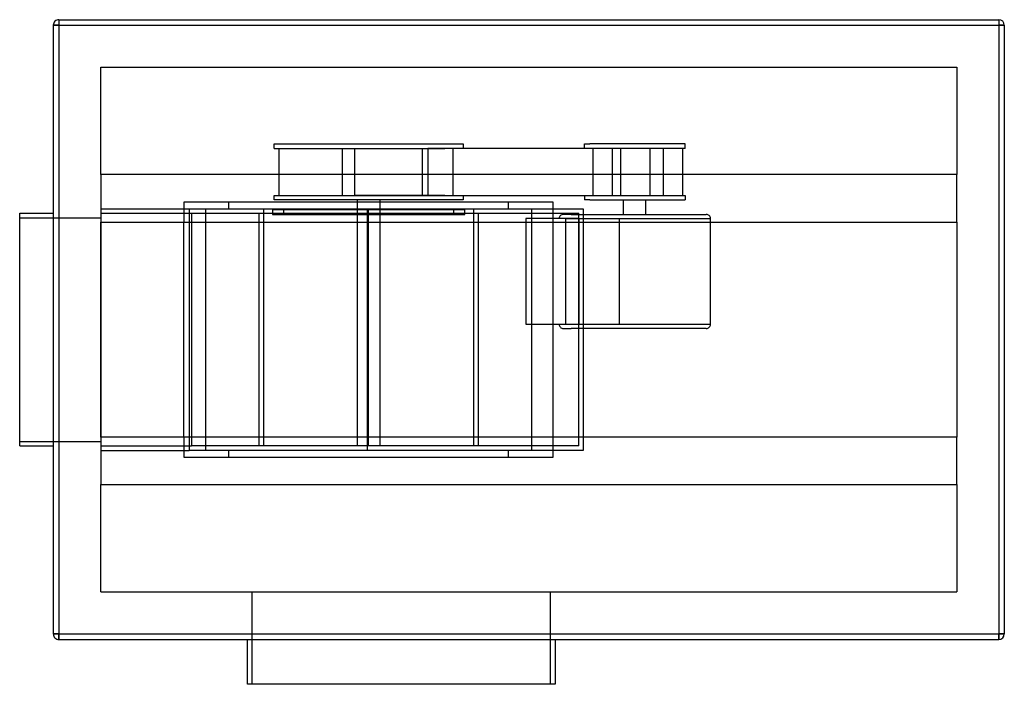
# Model space of a CAD drawing. Header units: millimetres. Extents: x -455 to 425, y -317 to 277.
import ezdxf

# ---------------------------------------------------------------- set-up
doc = ezdxf.new("R2010")
doc.units = ezdxf.units.MM
doc.layers.add('HIDDEN', color=7, linetype='Continuous')
doc.layers.add('THICK', color=7, linetype='Continuous')

msp = doc.modelspace()

# ---------------------------------------------------------------- linework, layer by layer
at = {"layer": 'HIDDEN'}
for p, q in [((-420, 277), (-420, 272)), ((-420, 277), (-420, 277)), ((420, 277), (420, 272)), ((420, 277), (420, 277)), ((-420, 272), (-425, 272)), ((-425, 272), (-425, 272)), ((-420, 272), (420, 272)), ((-420, 272), (-420, -272)), ((425, 272), (420, 272)), ((420, 272), (420, -272)), ((425, 272), (425, 272)), ((-382.5, 234.5), (-382.5, 234.5)), ((-382.5, 138.5), (-382.5, 234.5)), ((-382.5, 234.5), (382.5, 234.5)), ((382.5, 234.5), (382.5, 138.5)), ((382.5, 234.5), (382.5, 234.5)), ((-227.68, 166), (-58.62, 166)), ((-227.68, 162), (-227.68, 166)), ((-227.68, 162), (-75, 162)), ((-223.29, 162), (-223.29, 120)), ((-166.58, 120), (-166.58, 162)), ((-155.38, 120), (-155.38, 162)), ((-155.38, 162), (-88.62, 162)), ((-143.55, 162), (-128.68, 162)), ((-128.68, 162), (-75, 162)), ((-94.92, 120), (-94.92, 162)), ((-90.36, 162), (-90.36, 120)), ((-67.27, 162), (-90.36, 162)), ((106.99, 162), (-75, 162)), ((-68.01, 162), (-68.01, 120)), ((-58.62, 162), (-67.27, 162)), ((-58.62, 166), (-58.62, 162)), ((49.66, 166), (54.57, 166)), ((49.66, 162), (49.66, 166)), ((54.57, 162), (49.66, 162)), ((139.82, 166), (54.57, 166)), ((94.15, 162), (54.57, 162)), ((57.17, 162), (57.17, 120)), ((82.29, 162), (66.84, 162)), ((74.66, 162), (74.66, 120)), ((82.29, 120), (82.29, 162)), ((106.99, 162), (82.29, 162)), ((108.63, 162), (94.15, 162)), ((139.82, 162), (106.99, 162)), ((108.63, 120), (108.63, 162)), ((120.36, 120), (120.36, 162)), ((137.31, 162), (137.31, 120)), ((139.82, 162), (139.82, 166)), ((-382.5, 138.5), (-382.5, 138.5)), ((-382.5, 138.5), (-382.5, 96)), ((382.5, 138.5), (-382.5, 138.5)), ((382.5, 138.5), (382.5, 138.5)), ((382.5, 96), (382.5, 138.5)), ((-227.68, 120), (-75, 120)), ((-227.68, 116), (-227.68, 120)), ((-58.62, 116), (-227.68, 116)), ((-90.36, 120), (-155.38, 120)), ((-153.15, 107), (-153.15, 116)), ((-128.68, 120), (-143.55, 120)), ((-133.15, 116), (-133.15, 107)), ((-75, 120), (-128.68, 120)), ((-90.36, 120), (-67.27, 120)), ((-75, 120), (106.99, 120)), ((-67.27, 120), (-58.62, 120)), ((-58.62, 120), (-58.62, 116)), ((49.66, 120), (54.57, 120)), ((49.66, 120), (49.66, 116)), ((54.57, 116), (49.66, 116)), ((54.57, 120), (94.15, 120)), ((54.57, 116), (139.82, 116)), ((66.84, 120), (82.29, 120)), ((82.29, 120), (107.89, 120)), ((84.74, 103), (84.74, 116)), ((94.15, 120), (108.63, 120)), ((104.74, 103), (104.74, 116)), ((106.99, 120), (139.82, 120)), ((139.82, 120), (139.82, 116)), ((-382.5, 108), (-382.5, 108)), ((-382.5, 108), (-303.62, 108)), ((-308.2, 114), (-308.2, 96)), ((-308.2, 114), (-308.2, 114)), ((21.9, 114), (-308.2, 114)), ((-303.62, 108), (-288.64, 108)), ((-303.62, 108), (-303.62, -108)), ((-288.64, -108), (-288.64, 108)), ((-288.64, 108), (-268.2, 108)), ((-268.2, 108), (-268.2, 114)), ((-268.2, 108), (-18.1, 108)), ((-237.07, 108), (-237.07, -104)), ((-229.03, 107), (-229.03, 103)), ((-219.03, 107), (-229.03, 107)), ((-219.03, 103), (-219.03, 107)), ((-143.15, 107), (-219.03, 107)), ((-153.15, 107), (-153.15, 107)), ((-153.15, 103), (-153.15, 107)), ((-144.15, 108), (-144.15, 108)), ((-144.15, -108), (-144.15, 108)), ((-143.15, 103), (-143.15, 107)), ((-67.27, 107), (-143.15, 107)), ((-133.15, 107), (-133.15, 103)), ((-133.15, 107), (-133.15, 107)), ((-67.27, 107), (-67.27, 103)), ((-57.27, 107), (-67.27, 107)), ((-57.27, 103), (-57.27, 107)), ((-49.23, -104), (-49.23, 108)), ((-18.1, 108), (-18.1, 114)), ((-18.1, 108), (2.34, 108)), ((2.34, 108), (48.7, 108)), ((2.34, 108), (2.34, -108)), ((21.9, 114), (21.9, 114)), ((21.9, 96), (21.9, 114)), ((48.7, 108), (48.7, -108)), ((-455, 104), (-455, 104)), ((-455, 100), (-382.5, 100)), ((-455, 100), (-455, 100)), ((-425, 104), (-425, 104)), ((-382.5, 104), (-382.5, -104)), ((-382.5, 104), (-301.44, 104)), ((-382.5, 104), (-382.5, 104)), ((-382.5, 100), (-382.5, 100)), ((-301.44, 104), (44.7, 104)), ((-301.44, 104), (-301.44, -104)), ((-241.07, -104), (-241.07, 104)), ((-229.03, 103), (-219.03, 103)), ((-219.03, 103), (-143.15, 103)), ((-153.15, -104), (-153.15, 103)), ((-153.15, 103), (-153.15, 103)), ((-143.15, -104), (-143.15, 104)), ((-143.15, 103), (-67.27, 103)), ((-133.15, 103), (-133.15, -104)), ((-133.15, 103), (-133.15, 103)), ((-67.27, 103), (-57.27, 103)), ((-45.22, 104), (-45.22, -104)), ((-2.64, 99.24), (-2.64, 4.76)), ((45.12, 99.24), (-2.64, 99.24)), ((37.83, 103), (30.87, 103)), ((32.99, 99.24), (155, 99.24)), ((32.99, 4.76), (32.99, 99.24)), ((37.83, 103), (158.61, 103)), ((44.7, -104), (44.7, 104)), ((45.12, 99.24), (80.75, 99.24)), ((45.12, 4.76), (45.12, 99.24)), ((80.75, 99.24), (162.37, 99.24)), ((80.75, 99.24), (80.75, 4.76)), ((162.37, 4.76), (162.37, 99.24)), ((-382.5, -96), (-382.5, 96)), ((-382.5, 96), (-382.5, 96)), ((-382.5, 96), (382.5, 96)), ((-308.2, -96), (-308.2, 96)), ((21.9, -96), (21.9, 96)), ((382.5, 96), (382.5, -96)), ((382.5, 96), (382.5, 96)), ((-2.64, 4.76), (45.12, 4.76)), ((30.87, 1), (37.83, 1)), ((32.99, 4.76), (155, 4.76)), ((158.61, 1), (37.83, 1)), ((45.12, 4.76), (80.75, 4.76)), ((80.75, 4.76), (162.37, 4.76)), ((-382.5, -96), (-382.5, -138.5)), ((382.5, -96), (-382.5, -96)), ((-382.5, -96), (-382.5, -96)), ((-308.2, -96), (-308.2, -114)), ((21.9, -114), (21.9, -96)), ((382.5, -138.5), (382.5, -96)), ((382.5, -96), (382.5, -96)), ((-455, -100), (-382.5, -100)), ((-455, -100), (-455, -100)), ((-455, -104), (-455, -104)), ((-425, -104), (-425, -104)), ((-382.5, -100), (-382.5, -100)), ((-382.5, -104), (-382.5, -104)), ((-382.5, -104), (-301.44, -104)), ((44.7, -104), (-301.44, -104)), ((-49.23, -104), (-237.07, -104)), ((-382.5, -108), (-303.62, -108)), ((-382.5, -108), (-382.5, -108)), ((-308.2, -114), (-308.2, -114)), ((-308.2, -114), (21.9, -114)), ((-288.64, -108), (-303.62, -108)), ((-268.2, -108), (-288.64, -108)), ((-268.2, -114), (-268.2, -108)), ((-18.1, -108), (-268.2, -108)), ((-144.15, -108), (-144.15, -108)), ((-18.1, -114), (-18.1, -108)), ((2.34, -108), (-18.1, -108)), ((48.7, -108), (2.34, -108)), ((21.9, -114), (21.9, -114)), ((-382.5, -138.5), (382.5, -138.5)), ((-382.5, -138.5), (-382.5, -138.5)), ((-382.5, -234.5), (-382.5, -138.5)), ((382.5, -138.5), (382.5, -138.5)), ((382.5, -138.5), (382.5, -234.5)), ((-382.5, -234.5), (-382.5, -234.5)), ((-382.5, -234.5), (382.5, -234.5)), ((-247.5, -234.5), (-247.5, -317)), ((19.5, -317), (19.5, -234.5)), ((382.5, -234.5), (382.5, -234.5)), ((-420, -272), (-425, -272)), ((-425, -272), (-425, -272)), ((-420, -272), (-420, -277)), ((-420, -272), (420, -272)), ((420, -272), (420, -277)), ((425, -272), (420, -272)), ((425, -272), (425, -272)), ((-420, -277), (-420, -277)), ((420, -277), (420, -277))]:
    msp.add_line(p, q, dxfattribs=at)
for centre, start, end in [((30.87, 99.24), 89.99998, 180.00004), ((158.61, 99.24), 359.99994, 90.0001), ((30.87, 4.76), 179.99998, 270.00002), ((158.61, 4.76), 269.9999, 0)]:
    msp.add_arc(centre, 3.76, start, end, dxfattribs=at)
at = {"layer": 'THICK'}
for p, q in [((-420, 277), (-420, 272)), ((-420, 277), (420, 277)), ((420, 277), (420, 272)), ((-425, 272), (-420, 272)), ((-425, 272), (-425, -272)), ((-420, 272), (420, 272)), ((-420, 272), (-420, -272)), ((420, 272), (425, 272)), ((420, 272), (420, -272)), ((425, 272), (425, -272)), ((-455, 104), (-425, 104)), ((-455, -104), (-455, 104)), ((-455, -104), (-425, -104)), ((-425, -272), (-420, -272)), ((-420, -272), (420, -272)), ((-420, -277), (-420, -272)), ((420, -272), (425, -272)), ((420, -277), (420, -272)), ((-420, -277), (420, -277)), ((-251.5, -317), (-251.5, -277)), ((23.5, -277), (23.5, -317)), ((23.5, -317), (-251.5, -317))]:
    msp.add_line(p, q, dxfattribs=at)
for centre, start, end in [((-420, 272), 89.99998, 180.00002), ((420, 272), 0, 89.99998), ((-420, -272), 180.00002, 270.00002), ((420, -272), 270.00002, 0)]:
    msp.add_arc(centre, 5, start, end, dxfattribs=at)

doc.saveas('drawing.dxf')
